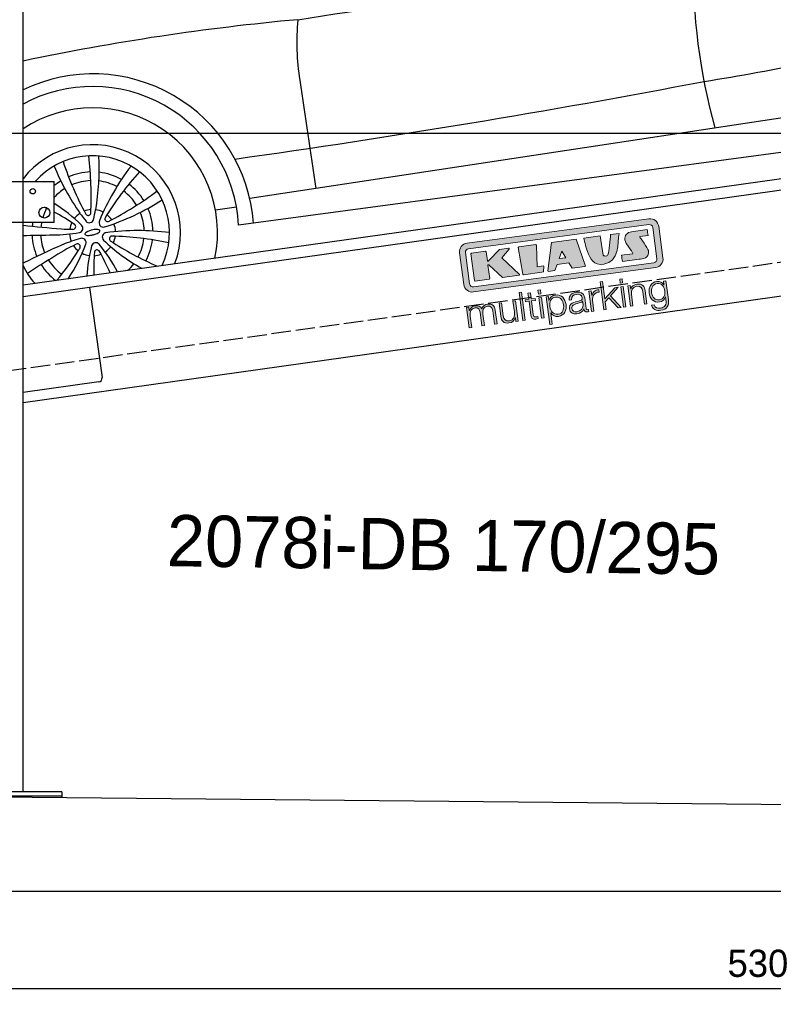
# Model space of a CAD drawing. Extents: x -511 to 5890, y -590 to 5111.
# Tile 2 of 4: x 751 to 2690, y -590 to 1943. Entities that reach past the tile are written whole.
import ezdxf

# ---------------------------------------------------------------- set-up
doc = ezdxf.new("R2010")
doc.units = 0
doc.header["$LTSCALE"] = 10
doc.header["$MEASUREMENT"] = 0
doc.linetypes.add('GEN3', pattern=[6.25, 5, -1.25])
doc.layers.get('0').update_dxf_attribs({"linetype": 'CONTINUOUS'})
doc.layers.get('DEFPOINTS').update_dxf_attribs({"linetype": 'CONTINUOUS'})
for name, color, linetype in [('3', 6, 'GEN3'), ('AM_5', 3, 'CONTINUOUS'), ('CAR', 1, 'CONTINUOUS')]:
    doc.layers.add(name, color=color, linetype=linetype)
doc.layers.add('AM_0', color=7, linetype='CONTINUOUS', lineweight=30)
doc.layers.add('Logo', color=7, linetype='CONTINUOUS', lineweight=25)
doc.dimstyles.new('KLAUS_DXF', dxfattribs={"dimscale": 20, "dimtxt": 3.5, "dimasz": 2, "dimexe": 2, "dimexo": 1, "dimgap": 1.5, "dimtad": 1, "dimlfac": 0.1, "dimdsep": 46, "dimtxsty": 'Standard', "dimblk": 'DOT', "dimcen": 2, "dimclrd": 256, "dimclre": 256, "dimclrt": 2, "dimadec": 0, "dimazin": 0, "dimtfac": 1, "dimtmove": 2, "dimatfit": 3, "dimfxl": 1, "dimtolj": 1, "dimarcsym": 0})

# ---------------------------------------------------------------- blocks, each defined once
blk = doc.blocks.new('_DOT')
at = {"color": 0, "linetype": 'ByBlock'}
blk.add_line((-0.5, 0), (-1, 0), dxfattribs=at)
at = {"color": 0, "linetype": 'ByBlock', "const_width": 0.5}
blk.add_lwpolyline([(-0.25, 0, 1), (0.25, 0, 1)], format="xyb", close=True, dxfattribs=at)
blk = doc.blocks.new('*D5')
at = {"layer": 'AM_5', "lineweight": -2, "transparency": 16777216}
for p, q in [((5280, 1650), (-440, 1650)), ((-400, -10), (-400, 1610)), ((-20, -50), (-440, -50))]:
    blk.add_line(p, q, dxfattribs=at)
at = {"layer": 'DEFPOINTS', "color": 0, "transparency": 16777216}
for p in [(-400, 1650), (5300, 1650), (0, -50)]:
    blk.add_point(p, dxfattribs=at)
at = {"layer": 'AM_5', "lineweight": -2, "transparency": 16777216, "xscale": 40, "yscale": 40, "zscale": 40}
for p, rotation in [((-400, 1650), 90), ((-400, -50), 270)]:
    blk.add_blockref('_DOT', p, dxfattribs=dict(at, rotation=rotation))
at = {"layer": 'AM_5', "color": 2, "transparency": 16777216, "insert": (-465, 800), "char_height": 70, "attachment_point": 5, "rotation": 90}
blk.add_mtext('\\A1;170', dxfattribs=at)
blk = doc.blocks.new('*D6')
at = {"layer": 'AM_5', "lineweight": -2, "transparency": 16777216}
for p, q in [((-20, 2650), (-440, 2650)), ((-400, 1690), (-400, 2610)), ((5280, 1650), (-440, 1650))]:
    blk.add_line(p, q, dxfattribs=at)
at = {"layer": 'DEFPOINTS', "color": 0, "transparency": 16777216}
for p in [(-400, 2650), (0, 2650), (5300, 1650)]:
    blk.add_point(p, dxfattribs=at)
at = {"layer": 'AM_5', "lineweight": -2, "transparency": 16777216, "xscale": 40, "yscale": 40, "zscale": 40}
for p, rotation in [((-400, 2650), 90), ((-400, 1650), 270)]:
    blk.add_blockref('_DOT', p, dxfattribs=dict(at, rotation=rotation))
at = {"layer": 'AM_5', "color": 2, "transparency": 16777216, "insert": (-465, 2150), "char_height": 70, "attachment_point": 5, "rotation": 90}
blk.add_mtext('\\A1;100', dxfattribs=at)
blk = doc.blocks.new('*D3')
at = {"layer": 'AM_5', "lineweight": -2, "transparency": 16777216}
for p, q in [((0, -70), (0, -590)), ((5300, -120), (5300, -590)), ((5260, -550), (40, -550))]:
    blk.add_line(p, q, dxfattribs=at)
at = {"layer": 'DEFPOINTS', "color": 0, "transparency": 16777216}
for p in [(0, -50), (5300, -100), (0, -550)]:
    blk.add_point(p, dxfattribs=at)
at = {"layer": 'AM_5', "lineweight": -2, "transparency": 16777216, "xscale": 40, "yscale": 40, "zscale": 40, "rotation": 180}
blk.add_blockref('_DOT', (0, -550), dxfattribs=at)
at = {"layer": 'AM_5', "lineweight": -2, "transparency": 16777216, "xscale": 40, "yscale": 40, "zscale": 40}
blk.add_blockref('_DOT', (5300, -550), dxfattribs=at)
at = {"layer": 'AM_5', "color": 2, "transparency": 16777216, "insert": (2650, -485), "char_height": 70, "attachment_point": 5}
blk.add_mtext('\\A1;530', dxfattribs=at)
blk = doc.blocks.new('KLAUS')
at = {"layer": 'Logo'}
h = blk.add_hatch(color=8, dxfattribs=at)
h.dxf.hatch_style = 2
edge = h.paths.add_edge_path()
edge.add_spline(control_points=[(3.6, 29.09), (2.88, 29.09), (2.3, 28.51), (2.3, 27.8), (2.3, 27.8), (2.3, 16.11), (2.3, 16.11), (2.3, 15.39), (2.88, 14.81), (3.6, 14.81), (3.6, 14.81), (71.16, 14.81), (71.16, 14.81), (71.88, 14.81), (72.46, 15.39), (72.46, 16.11), (72.46, 16.11), (72.46, 27.8), (72.46, 27.8), (72.46, 28.51), (71.88, 29.09), (71.16, 29.09), (71.16, 29.09), (3.6, 29.09), (3.6, 29.09), (3.6, 29.09), (3.6, 29.09), (3.6, 29.09)], knot_values=[0, 0, 0, 0, 1, 1, 1, 2, 2, 2, 3, 3, 3, 4, 4, 4, 5, 5, 5, 6, 6, 6, 7, 7, 7, 8, 8, 8, 9, 9, 9, 9], degree=3, periodic=0)
edge = h.paths.add_edge_path()
edge.add_spline(control_points=[(3.35, 31.23), (3.35, 31.23), (71.47, 31.23), (71.47, 31.23), (73.26, 31.23), (74.71, 29.77), (74.71, 27.99), (74.71, 27.99), (74.71, 16.17), (74.71, 16.17), (74.71, 14.38), (73.26, 12.93), (71.47, 12.93), (71.47, 12.93), (3.35, 12.93), (3.35, 12.93), (1.56, 12.93), (0.11, 14.38), (0.11, 16.17), (0.11, 16.17), (0.11, 27.99), (0.11, 27.99), (0.11, 29.77), (1.56, 31.23), (3.35, 31.23), (3.35, 31.23), (3.35, 31.23), (3.35, 31.23)], knot_values=[0, 0, 0, 0, 1, 1, 1, 2, 2, 2, 3, 3, 3, 4, 4, 4, 5, 5, 5, 6, 6, 6, 7, 7, 7, 8, 8, 8, 9, 9, 9, 9], degree=3, periodic=0)
h = blk.add_hatch(color=8, dxfattribs=at)
h.dxf.hatch_style = 2
edge = h.paths.add_edge_path()
edge.add_spline(control_points=[(4.5, 27.33), (4.5, 27.33), (9.7, 27.33), (9.7, 27.33), (9.84, 27.33), (9.96, 27.22), (9.96, 27.08), (9.96, 27.08), (9.96, 23.69), (9.96, 23.69), (9.96, 23.69), (9.94, 23.64), (10.04, 23.59), (10.14, 23.53), (10.2, 23.57), (10.2, 23.57), (10.2, 23.57), (10.51, 23.75), (10.51, 23.75), (10.51, 23.75), (14.94, 27.33), (14.94, 27.33), (14.94, 27.33), (18.41, 27.33), (18.41, 27.33), (18.41, 27.33), (18.49, 27.33), (18.56, 27.2), (18.65, 27.04), (18.53, 26.91), (18.53, 26.91), (18.53, 26.91), (15.49, 24.11), (15.49, 24.11), (15.49, 24.11), (21.14, 17.06), (21.14, 17.06), (21.14, 17.06), (21.13, 16.91), (21.13, 16.91), (21.08, 16.84), (20.99, 16.82), (20.99, 16.82), (20.99, 16.82), (14.7, 16.82), (14.7, 16.82), (14.7, 16.82), (10.26, 22.17), (10.26, 22.17), (10.26, 22.17), (10.19, 22.24), (10.08, 22.21), (9.97, 22.18), (9.96, 22.11), (9.96, 22.11), (9.96, 22.11), (9.96, 17.08), (9.96, 17.08), (9.96, 16.94), (9.84, 16.82), (9.7, 16.82), (9.7, 16.82), (4.5, 16.82), (4.5, 16.82), (4.36, 16.82), (4.25, 16.94), (4.25, 17.08), (4.25, 17.08), (4.25, 27.08), (4.25, 27.08), (4.25, 27.22), (4.36, 27.33), (4.5, 27.33), (4.5, 27.33), (4.5, 27.33), (4.5, 27.33)], knot_values=[0, 0, 0, 0, 1, 1, 1, 2, 2, 2, 3, 3, 3, 4, 4, 4, 5, 5, 5, 6, 6, 6, 7, 7, 7, 8, 8, 8, 9, 9, 9, 10, 10, 10, 11, 11, 11, 12, 12, 12, 13, 13, 13, 14, 14, 14, 15, 15, 15, 16, 16, 16, 17, 17, 17, 18, 18, 18, 19, 19, 19, 20, 20, 20, 21, 21, 21, 22, 22, 22, 23, 23, 23, 24, 24, 24, 25, 25, 25, 25], degree=3, periodic=0)
h = blk.add_hatch(color=8, dxfattribs=at)
h.dxf.hatch_style = 2
h.paths.add_polyline_path([(22.42, 17.06), (21.97, 27.15), (22.24, 27.33), (28.55, 27.33), (28.86, 26.97), (28.01, 19.08), (30.26, 19.07), (30.44, 18.95), (30.08, 16.95), (29.49, 16.82), (22.6, 16.82)])
h = blk.add_hatch(color=8, dxfattribs=at)
h.paths.add_polyline_path([(36.52, 21.01), (38.93, 21.01), (37.87, 23.57)])
h.paths.add_polyline_path([(34.52, 27.33), (43.65, 27.33), (45.76, 16.94), (45.57, 16.82), (40.83, 16.82), (39.89, 18.95), (35.42, 18.95), (34.27, 16.82), (31.78, 16.82), (31.66, 17)])
h = blk.add_hatch(color=8, dxfattribs=at)
h.dxf.hatch_style = 2
edge = h.paths.add_edge_path()
edge.add_spline(control_points=[(52.69, 27.32), (52.69, 27.32), (52.88, 20.14), (52.88, 20.14), (53.01, 19.89), (53.2, 19.77), (53.43, 19.71), (53.91, 19.59), (54.43, 19.57), (54.64, 20.03), (55.23, 21.34), (56.27, 25.45), (56.6, 27.33), (56.6, 27.33), (59.77, 27.33), (59.77, 27.33), (58.77, 23.9), (58.56, 16.82), (52.63, 16.76), (48.72, 16.72), (48.01, 19.35), (47.27, 22.24), (46.89, 23.68), (46.54, 27.33), (46.54, 27.33), (46.54, 27.33), (52.69, 27.32), (52.69, 27.32), (52.69, 27.32), (52.69, 27.32), (52.69, 27.32)], knot_values=[0, 0, 0, 0, 1, 1, 1, 2, 2, 2, 3, 3, 3, 4, 4, 4, 5, 5, 5, 6, 6, 6, 7, 7, 7, 8, 8, 8, 9, 9, 9, 10, 10, 10, 10], degree=3, periodic=0)
h = blk.add_hatch(color=8, dxfattribs=at)
h.dxf.hatch_style = 2
edge = h.paths.add_edge_path()
edge.add_spline(control_points=[(64.46, 27.33), (64.46, 27.33), (70.31, 27.33), (70.31, 27.33), (70.31, 26.52), (70.31, 26.02), (70.31, 25.12), (70.31, 25.12), (67.3, 25.12), (67.3, 25.12), (67.24, 25.04), (67.25, 25.11), (67.25, 24.91), (67.25, 24.88), (69.73, 20.38), (69.73, 19.57), (69.73, 16.4), (67.22, 16.81), (65.9, 16.82), (65.9, 16.82), (59.59, 16.82), (59.59, 16.82), (59.59, 17.76), (59.59, 18.23), (59.59, 19.14), (59.59, 19.14), (63.75, 19.14), (63.75, 19.14), (63.82, 19.22), (63.81, 19.11), (63.81, 19.31), (63.81, 20.32), (61.58, 23.06), (61.58, 24.63), (61.58, 26.33), (62.83, 27.34), (64.46, 27.33), (64.46, 27.33), (64.46, 27.33), (64.46, 27.33)], knot_values=[0, 0, 0, 0, 1, 1, 1, 2, 2, 2, 3, 3, 3, 4, 4, 4, 5, 5, 5, 6, 6, 6, 7, 7, 7, 8, 8, 8, 9, 9, 9, 10, 10, 10, 11, 11, 11, 12, 12, 12, 13, 13, 13, 13], degree=3, periodic=0)
h = blk.add_hatch(color=30, dxfattribs=at)
h.dxf.hatch_style = 2
edge = h.paths.add_edge_path()
edge.add_spline(control_points=[(0, 0), (0, 0), (0.92, 0), (0.92, 0), (0.92, 0), (0.92, 4.22), (0.92, 4.22), (0.94, 5.8), (1.58, 7), (3.18, 7), (4.35, 7), (4.77, 6.15), (4.76, 5.12), (4.76, 5.12), (4.76, 0), (4.76, 0), (4.76, 0), (5.68, 0), (5.68, 0), (5.68, 0), (5.68, 4.27), (5.68, 4.27), (5.68, 5.68), (6.14, 7), (7.73, 7), (9.05, 7), (9.52, 6.32), (9.52, 5.08), (9.52, 5.08), (9.52, 0), (9.52, 0), (9.52, 0), (10.44, 0), (10.44, 0), (10.44, 0), (10.44, 5.12), (10.44, 5.12), (10.44, 6.91), (9.59, 7.77), (7.94, 7.77), (6.94, 7.77), (5.99, 7.29), (5.54, 6.3), (5.26, 7.29), (4.36, 7.77), (3.37, 7.77), (2.17, 7.77), (1.38, 7.19), (0.89, 6.28), (0.89, 6.28), (0.85, 6.28), (0.85, 6.28), (0.85, 6.28), (0.85, 7.55), (0.85, 7.55), (0.85, 7.55), (0, 7.55), (0, 7.55), (0, 7.55), (0, 0), (0, 0), (0, 0), (0, 0), (0, 0)], knot_values=[0, 0, 0, 0, 1, 1, 1, 2, 2, 2, 3, 3, 3, 4, 4, 4, 5, 5, 5, 6, 6, 6, 7, 7, 7, 8, 8, 8, 9, 9, 9, 10, 10, 10, 11, 11, 11, 12, 12, 12, 13, 13, 13, 14, 14, 14, 15, 15, 15, 16, 16, 16, 17, 17, 17, 18, 18, 18, 19, 19, 19, 20, 20, 20, 21, 21, 21, 21], degree=3, periodic=0)
h = blk.add_hatch(color=30, dxfattribs=at)
h.dxf.hatch_style = 2
edge = h.paths.add_edge_path()
edge.add_spline(control_points=[(18.31, 7.55), (18.31, 7.55), (17.39, 7.55), (17.39, 7.55), (17.39, 7.55), (17.39, 3.59), (17.39, 3.59), (17.39, 2.05), (16.7, 0.56), (15.12, 0.56), (13.66, 0.56), (13.15, 1.27), (13.1, 2.64), (13.1, 2.64), (13.1, 7.55), (13.1, 7.55), (13.1, 7.55), (12.18, 7.55), (12.18, 7.55), (12.18, 7.55), (12.18, 2.65), (12.18, 2.65), (12.18, 0.89), (12.93, -0.22), (14.83, -0.22), (15.96, -0.22), (16.95, 0.35), (17.44, 1.36), (17.44, 1.36), (17.47, 1.36), (17.47, 1.36), (17.47, 1.36), (17.47, 0), (17.47, 0), (17.47, 0), (18.31, 0), (18.31, 0), (18.31, 0), (18.31, 7.55), (18.31, 7.55), (18.31, 7.55), (18.31, 7.55), (18.31, 7.55)], knot_values=[0, 0, 0, 0, 1, 1, 1, 2, 2, 2, 3, 3, 3, 4, 4, 4, 5, 5, 5, 6, 6, 6, 7, 7, 7, 8, 8, 8, 9, 9, 9, 10, 10, 10, 11, 11, 11, 12, 12, 12, 13, 13, 13, 14, 14, 14, 14], degree=3, periodic=0)
h = blk.add_hatch(color=30, dxfattribs=at)
h.dxf.hatch_style = 2
h.paths.add_polyline_path([(20.07, 0), (20.99, 0), (20.99, 10.45), (20.07, 10.45)])
h = blk.add_hatch(color=30, dxfattribs=at)
h.dxf.hatch_style = 2
edge = h.paths.add_edge_path()
edge.add_spline(control_points=[(24.22, 9.82), (24.22, 9.82), (23.3, 9.82), (23.3, 9.82), (23.3, 9.82), (23.3, 7.55), (23.3, 7.55), (23.3, 7.55), (21.98, 7.55), (21.98, 7.55), (21.98, 7.55), (21.98, 6.78), (21.98, 6.78), (21.98, 6.78), (23.3, 6.78), (23.3, 6.78), (23.3, 6.78), (23.3, 1.61), (23.3, 1.61), (23.28, 0.32), (23.71, -0.09), (24.94, -0.09), (25.22, -0.09), (25.48, -0.06), (25.76, -0.06), (25.76, -0.06), (25.76, 0.73), (25.76, 0.73), (25.5, 0.7), (25.23, 0.69), (24.97, 0.69), (24.31, 0.73), (24.22, 1.08), (24.22, 1.68), (24.22, 1.68), (24.22, 6.78), (24.22, 6.78), (24.22, 6.78), (25.76, 6.78), (25.76, 6.78), (25.76, 6.78), (25.76, 7.55), (25.76, 7.55), (25.76, 7.55), (24.22, 7.55), (24.22, 7.55), (24.22, 7.55), (24.22, 9.82), (24.22, 9.82), (24.22, 9.82), (24.22, 9.82), (24.22, 9.82)], knot_values=[0, 0, 0, 0, 1, 1, 1, 2, 2, 2, 3, 3, 3, 4, 4, 4, 5, 5, 5, 6, 6, 6, 7, 7, 7, 8, 8, 8, 9, 9, 9, 10, 10, 10, 11, 11, 11, 12, 12, 12, 13, 13, 13, 14, 14, 14, 15, 15, 15, 16, 16, 16, 17, 17, 17, 17], degree=3, periodic=0)
h = blk.add_hatch(color=30, dxfattribs=at)
h.paths.add_polyline_path([(27.1, 0), (28.03, 0), (28.03, 7.55), (27.1, 7.55)])
h.paths.add_polyline_path([(27.1, 8.98), (28.03, 8.98), (28.03, 10.45), (27.1, 10.45)])
h = blk.add_hatch(color=30, dxfattribs=at)
edge = h.paths.add_edge_path()
edge.add_spline(control_points=[(35.84, 3.78), (35.84, 2.21), (35.12, 0.56), (33.37, 0.56), (31.4, 0.56), (30.72, 2.21), (30.72, 3.78), (30.72, 5.49), (31.33, 7), (33.37, 7), (35.12, 7), (35.84, 5.34), (35.84, 3.78), (35.84, 3.78), (35.84, 3.78), (35.84, 3.78)], knot_values=[0, 0, 0, 0, 1, 1, 1, 2, 2, 2, 3, 3, 3, 4, 4, 4, 5, 5, 5, 5], degree=3, periodic=0)
edge = h.paths.add_edge_path()
edge.add_spline(control_points=[(29.79, -2.8), (29.79, -2.8), (30.72, -2.8), (30.72, -2.8), (30.72, -2.8), (30.72, 1.43), (30.72, 1.43), (30.72, 1.43), (30.74, 1.43), (30.74, 1.43), (31.14, 0.35), (32.24, -0.22), (33.37, -0.22), (35.66, -0.22), (36.76, 1.64), (36.76, 3.78), (36.76, 5.91), (35.66, 7.77), (33.37, 7.77), (32.15, 7.77), (31.1, 7.14), (30.67, 6.12), (30.67, 6.12), (30.64, 6.12), (30.64, 6.12), (30.64, 6.12), (30.64, 7.55), (30.64, 7.55), (30.64, 7.55), (29.79, 7.55), (29.79, 7.55), (29.79, 7.55), (29.79, -2.8), (29.79, -2.8), (29.79, -2.8), (29.79, -2.8), (29.79, -2.8)], knot_values=[0, 0, 0, 0, 1, 1, 1, 2, 2, 2, 3, 3, 3, 4, 4, 4, 5, 5, 5, 6, 6, 6, 7, 7, 7, 8, 8, 8, 9, 9, 9, 10, 10, 10, 11, 11, 11, 12, 12, 12, 12], degree=3, periodic=0)
h = blk.add_hatch(color=30, dxfattribs=at)
edge = h.paths.add_edge_path()
edge.add_spline(control_points=[(43.03, 2.93), (43.04, 1.45), (41.8, 0.56), (40.39, 0.56), (39.53, 0.56), (38.71, 1.13), (38.71, 2.05), (38.71, 3.53), (40.66, 3.51), (42.22, 3.79), (42.47, 3.84), (42.88, 3.91), (43, 4.13), (43, 4.13), (43.03, 4.13), (43.03, 4.13), (43.03, 4.13), (43.03, 2.93), (43.03, 2.93), (43.03, 2.93), (43.03, 2.93), (43.03, 2.93)], knot_values=[0, 0, 0, 0, 1, 1, 1, 2, 2, 2, 3, 3, 3, 4, 4, 4, 5, 5, 5, 6, 6, 6, 7, 7, 7, 7], degree=3, periodic=0)
edge = h.paths.add_edge_path()
edge.add_spline(control_points=[(39.03, 5.24), (39.06, 6.47), (39.91, 7), (41.05, 7), (42.14, 7), (43.03, 6.69), (43.03, 5.45), (43.03, 4.61), (42.6, 4.51), (41.84, 4.42), (39.85, 4.19), (37.79, 4.11), (37.79, 1.99), (37.79, 0.47), (38.93, -0.22), (40.32, -0.22), (41.77, -0.22), (42.43, 0.34), (43.07, 1.32), (43.07, 1.32), (43.1, 1.32), (43.1, 1.32), (43.1, 0.53), (43.25, 0), (44.19, 0), (44.43, 0), (44.58, 0.01), (44.79, 0.06), (44.79, 0.06), (44.79, 0.83), (44.79, 0.83), (44.71, 0.81), (44.6, 0.78), (44.49, 0.78), (44.13, 0.78), (43.95, 0.98), (43.95, 1.33), (43.95, 1.33), (43.95, 5.34), (43.95, 5.34), (43.95, 7.36), (42.5, 7.77), (41.17, 7.77), (39.44, 7.77), (38.2, 7.01), (38.11, 5.24), (38.11, 5.24), (39.03, 5.24), (39.03, 5.24), (39.03, 5.24), (39.03, 5.24), (39.03, 5.24)], knot_values=[0, 0, 0, 0, 1, 1, 1, 2, 2, 2, 3, 3, 3, 4, 4, 4, 5, 5, 5, 6, 6, 6, 7, 7, 7, 8, 8, 8, 9, 9, 9, 10, 10, 10, 11, 11, 11, 12, 12, 12, 13, 13, 13, 14, 14, 14, 15, 15, 15, 16, 16, 16, 17, 17, 17, 17], degree=3, periodic=0)
h = blk.add_hatch(color=30, dxfattribs=at)
h.dxf.hatch_style = 2
edge = h.paths.add_edge_path()
edge.add_spline(control_points=[(45.79, 0), (45.79, 0), (46.71, 0), (46.71, 0), (46.71, 0), (46.71, 4.03), (46.71, 4.03), (46.71, 5.59), (47.85, 6.82), (49.52, 6.73), (49.52, 6.73), (49.52, 7.66), (49.52, 7.66), (48.16, 7.72), (47.14, 7), (46.67, 5.78), (46.67, 5.78), (46.64, 5.78), (46.64, 5.78), (46.64, 5.78), (46.64, 7.55), (46.64, 7.55), (46.64, 7.55), (45.79, 7.55), (45.79, 7.55), (45.79, 7.55), (45.79, 0), (45.79, 0), (45.79, 0), (45.79, 0), (45.79, 0)], knot_values=[0, 0, 0, 0, 1, 1, 1, 2, 2, 2, 3, 3, 3, 4, 4, 4, 5, 5, 5, 6, 6, 6, 7, 7, 7, 8, 8, 8, 9, 9, 9, 10, 10, 10, 10], degree=3, periodic=0)
h = blk.add_hatch(color=30, dxfattribs=at)
h.dxf.hatch_style = 2
h.paths.add_polyline_path([(50.4, 0), (51.32, 0), (51.32, 2.87), (52.82, 4.11), (55.8, 0), (56.96, 0), (53.52, 4.76), (56.74, 7.55), (55.51, 7.55), (51.32, 3.89), (51.32, 10.45), (50.4, 10.45)])
h = blk.add_hatch(color=30, dxfattribs=at)
h.paths.add_polyline_path([(57.74, 0), (58.66, 0), (58.66, 7.55), (57.74, 7.55)])
h.paths.add_polyline_path([(57.74, 8.98), (58.66, 8.98), (58.66, 10.45), (57.74, 10.45)])
h = blk.add_hatch(color=30, dxfattribs=at)
h.dxf.hatch_style = 2
edge = h.paths.add_edge_path()
edge.add_spline(control_points=[(60.41, 0), (60.41, 0), (61.33, 0), (61.33, 0), (61.33, 0), (61.33, 4.41), (61.33, 4.41), (61.36, 5.89), (62.24, 7), (63.7, 7), (65.2, 7), (65.62, 6.02), (65.62, 4.71), (65.62, 4.71), (65.62, 0), (65.62, 0), (65.62, 0), (66.54, 0), (66.54, 0), (66.54, 0), (66.54, 4.86), (66.54, 4.86), (66.54, 6.66), (65.9, 7.77), (63.78, 7.77), (62.71, 7.77), (61.7, 7.16), (61.36, 6.25), (61.36, 6.25), (61.33, 6.25), (61.33, 6.25), (61.33, 6.25), (61.33, 7.55), (61.33, 7.55), (61.33, 7.55), (60.41, 7.55), (60.41, 7.55), (60.41, 7.55), (60.41, 0), (60.41, 0), (60.41, 0), (60.41, 0), (60.41, 0)], knot_values=[0, 0, 0, 0, 1, 1, 1, 2, 2, 2, 3, 3, 3, 4, 4, 4, 5, 5, 5, 6, 6, 6, 7, 7, 7, 8, 8, 8, 9, 9, 9, 10, 10, 10, 11, 11, 11, 12, 12, 12, 13, 13, 13, 14, 14, 14, 14], degree=3, periodic=0)
h = blk.add_hatch(color=30, dxfattribs=at)
edge = h.paths.add_edge_path()
edge.add_spline(control_points=[(71.32, 0.86), (69.62, 0.86), (68.83, 2.34), (68.83, 3.86), (68.83, 5.43), (69.56, 7), (71.32, 7), (73.06, 7), (73.75, 5.34), (73.75, 3.86), (73.75, 2.33), (72.91, 0.86), (71.32, 0.86), (71.32, 0.86), (71.32, 0.86), (71.32, 0.86)], knot_values=[0, 0, 0, 0, 1, 1, 1, 2, 2, 2, 3, 3, 3, 4, 4, 4, 5, 5, 5, 5], degree=3, periodic=0)
edge = h.paths.add_edge_path()
edge.add_spline(control_points=[(74.67, 7.55), (74.67, 7.55), (73.75, 7.55), (73.75, 7.55), (73.75, 7.55), (73.75, 6.25), (73.75, 6.25), (73.75, 6.25), (73.72, 6.25), (73.72, 6.25), (73.35, 7.09), (72.41, 7.77), (71.32, 7.77), (69.13, 7.77), (67.9, 6.05), (67.9, 3.97), (67.9, 1.82), (68.9, 0.09), (71.32, 0.09), (72.4, 0.09), (73.29, 0.72), (73.72, 1.64), (73.72, 1.64), (73.75, 1.64), (73.75, 1.64), (73.75, 1.64), (73.75, 0.61), (73.75, 0.61), (73.75, -1.23), (73.01, -2.24), (71.32, -2.24), (70.29, -2.24), (69.31, -1.85), (69.1, -0.73), (69.1, -0.73), (68.18, -0.73), (68.18, -0.73), (68.31, -2.34), (69.81, -3.02), (71.32, -3.02), (73.79, -3.02), (74.65, -1.64), (74.67, 0.61), (74.67, 0.61), (74.67, 7.55), (74.67, 7.55), (74.67, 7.55), (74.67, 7.55), (74.67, 7.55)], knot_values=[0, 0, 0, 0, 1, 1, 1, 2, 2, 2, 3, 3, 3, 4, 4, 4, 5, 5, 5, 6, 6, 6, 7, 7, 7, 8, 8, 8, 9, 9, 9, 10, 10, 10, 11, 11, 11, 12, 12, 12, 13, 13, 13, 14, 14, 14, 15, 15, 15, 16, 16, 16, 16], degree=3, periodic=0)
at = {"layer": 'Logo', "lineweight": 0}
for points in [[(22.42, 17.06), (21.97, 27.15), (22.24, 27.33), (28.55, 27.33), (28.86, 26.97), (28.01, 19.08), (30.26, 19.07), (30.44, 18.95), (30.08, 16.95), (29.49, 16.82), (22.6, 16.82), (22.42, 17.06), (22.42, 17.06)], [(34.52, 27.33), (43.65, 27.33), (45.76, 16.94), (45.57, 16.82), (40.83, 16.82), (39.89, 18.95), (35.42, 18.95), (34.27, 16.82), (31.78, 16.82), (31.66, 17), (34.52, 27.33), (34.52, 27.33)], [(36.52, 21.01), (38.93, 21.01), (37.87, 23.57), (36.52, 21.01), (36.52, 21.01)], [(20.07, 0), (20.99, 0), (20.99, 10.45), (20.07, 10.45), (20.07, 0), (20.07, 0)], [(27.1, 8.98), (28.03, 8.98), (28.03, 10.45), (27.1, 10.45), (27.1, 8.98), (27.1, 8.98)], [(27.1, 0), (28.03, 0), (28.03, 7.55), (27.1, 7.55), (27.1, 0), (27.1, 0)], [(50.4, 0), (51.32, 0), (51.32, 2.87), (52.82, 4.11), (55.8, 0), (56.96, 0), (53.52, 4.76), (56.74, 7.55), (55.51, 7.55), (51.32, 3.89), (51.32, 10.45), (50.4, 10.45), (50.4, 0), (50.4, 0)], [(57.74, 8.98), (58.66, 8.98), (58.66, 10.45), (57.74, 10.45), (57.74, 8.98), (57.74, 8.98)], [(57.74, 0), (58.66, 0), (58.66, 7.55), (57.74, 7.55), (57.74, 0), (57.74, 0)]]:
    blk.add_lwpolyline(points, dxfattribs=at)
for points, knots in [([(3.35, 31.23), (3.35, 31.23), (71.47, 31.23), (71.47, 31.23), (73.26, 31.23), (74.71, 29.77), (74.71, 27.99), (74.71, 27.99), (74.71, 16.17), (74.71, 16.17), (74.71, 14.38), (73.26, 12.93), (71.47, 12.93), (71.47, 12.93), (3.35, 12.93), (3.35, 12.93), (1.56, 12.93), (0.11, 14.38), (0.11, 16.17), (0.11, 16.17), (0.11, 27.99), (0.11, 27.99), (0.11, 29.77), (1.56, 31.23), (3.35, 31.23), (3.35, 31.23), (3.35, 31.23), (3.35, 31.23)], [0, 0, 0, 0, 1, 1, 1, 2, 2, 2, 3, 3, 3, 4, 4, 4, 5, 5, 5, 6, 6, 6, 7, 7, 7, 8, 8, 8, 9, 9, 9, 9]), ([(3.6, 29.09), (2.88, 29.09), (2.3, 28.51), (2.3, 27.8), (2.3, 27.8), (2.3, 16.11), (2.3, 16.11), (2.3, 15.39), (2.88, 14.81), (3.6, 14.81), (3.6, 14.81), (71.16, 14.81), (71.16, 14.81), (71.88, 14.81), (72.46, 15.39), (72.46, 16.11), (72.46, 16.11), (72.46, 27.8), (72.46, 27.8), (72.46, 28.51), (71.88, 29.09), (71.16, 29.09), (71.16, 29.09), (3.6, 29.09), (3.6, 29.09), (3.6, 29.09), (3.6, 29.09), (3.6, 29.09)], [0, 0, 0, 0, 1, 1, 1, 2, 2, 2, 3, 3, 3, 4, 4, 4, 5, 5, 5, 6, 6, 6, 7, 7, 7, 8, 8, 8, 9, 9, 9, 9]), ([(4.5, 27.33), (4.5, 27.33), (9.7, 27.33), (9.7, 27.33), (9.84, 27.33), (9.96, 27.22), (9.96, 27.08), (9.96, 27.08), (9.96, 23.69), (9.96, 23.69), (9.96, 23.69), (9.94, 23.64), (10.04, 23.59), (10.14, 23.53), (10.2, 23.57), (10.2, 23.57), (10.2, 23.57), (10.51, 23.75), (10.51, 23.75), (10.51, 23.75), (14.94, 27.33), (14.94, 27.33), (14.94, 27.33), (18.41, 27.33), (18.41, 27.33), (18.41, 27.33), (18.49, 27.33), (18.56, 27.2), (18.65, 27.04), (18.53, 26.91), (18.53, 26.91), (18.53, 26.91), (15.49, 24.11), (15.49, 24.11), (15.49, 24.11), (21.14, 17.06), (21.14, 17.06), (21.14, 17.06), (21.13, 16.91), (21.13, 16.91), (21.08, 16.84), (20.99, 16.82), (20.99, 16.82), (20.99, 16.82), (14.7, 16.82), (14.7, 16.82), (14.7, 16.82), (10.26, 22.17), (10.26, 22.17), (10.26, 22.17), (10.19, 22.24), (10.08, 22.21), (9.97, 22.18), (9.96, 22.11), (9.96, 22.11), (9.96, 22.11), (9.96, 17.08), (9.96, 17.08), (9.96, 16.94), (9.84, 16.82), (9.7, 16.82), (9.7, 16.82), (4.5, 16.82), (4.5, 16.82), (4.36, 16.82), (4.25, 16.94), (4.25, 17.08), (4.25, 17.08), (4.25, 27.08), (4.25, 27.08), (4.25, 27.22), (4.36, 27.33), (4.5, 27.33), (4.5, 27.33), (4.5, 27.33), (4.5, 27.33)], [0, 0, 0, 0, 1, 1, 1, 2, 2, 2, 3, 3, 3, 4, 4, 4, 5, 5, 5, 6, 6, 6, 7, 7, 7, 8, 8, 8, 9, 9, 9, 10, 10, 10, 11, 11, 11, 12, 12, 12, 13, 13, 13, 14, 14, 14, 15, 15, 15, 16, 16, 16, 17, 17, 17, 18, 18, 18, 19, 19, 19, 20, 20, 20, 21, 21, 21, 22, 22, 22, 23, 23, 23, 24, 24, 24, 25, 25, 25, 25]), ([(52.69, 27.32), (52.69, 27.32), (52.88, 20.14), (52.88, 20.14), (53.01, 19.89), (53.2, 19.77), (53.43, 19.71), (53.91, 19.59), (54.43, 19.57), (54.64, 20.03), (55.23, 21.34), (56.27, 25.45), (56.6, 27.33), (56.6, 27.33), (59.77, 27.33), (59.77, 27.33), (58.77, 23.9), (58.56, 16.82), (52.63, 16.76), (48.72, 16.72), (48.01, 19.35), (47.27, 22.24), (46.89, 23.68), (46.54, 27.33), (46.54, 27.33), (46.54, 27.33), (52.69, 27.32), (52.69, 27.32), (52.69, 27.32), (52.69, 27.32), (52.69, 27.32)], [0, 0, 0, 0, 1, 1, 1, 2, 2, 2, 3, 3, 3, 4, 4, 4, 5, 5, 5, 6, 6, 6, 7, 7, 7, 8, 8, 8, 9, 9, 9, 10, 10, 10, 10]), ([(64.46, 27.33), (64.46, 27.33), (70.31, 27.33), (70.31, 27.33), (70.31, 26.52), (70.31, 26.02), (70.31, 25.12), (70.31, 25.12), (67.3, 25.12), (67.3, 25.12), (67.24, 25.04), (67.25, 25.11), (67.25, 24.91), (67.25, 24.88), (69.73, 20.38), (69.73, 19.57), (69.73, 16.4), (67.22, 16.81), (65.9, 16.82), (65.9, 16.82), (59.59, 16.82), (59.59, 16.82), (59.59, 17.76), (59.59, 18.23), (59.59, 19.14), (59.59, 19.14), (63.75, 19.14), (63.75, 19.14), (63.82, 19.22), (63.81, 19.11), (63.81, 19.31), (63.81, 20.32), (61.58, 23.06), (61.58, 24.63), (61.58, 26.33), (62.83, 27.34), (64.46, 27.33), (64.46, 27.33), (64.46, 27.33), (64.46, 27.33)], [0, 0, 0, 0, 1, 1, 1, 2, 2, 2, 3, 3, 3, 4, 4, 4, 5, 5, 5, 6, 6, 6, 7, 7, 7, 8, 8, 8, 9, 9, 9, 10, 10, 10, 11, 11, 11, 12, 12, 12, 13, 13, 13, 13]), ([(0, 0), (0, 0), (0.92, 0), (0.92, 0), (0.92, 0), (0.92, 4.22), (0.92, 4.22), (0.94, 5.8), (1.58, 7), (3.18, 7), (4.35, 7), (4.77, 6.15), (4.76, 5.12), (4.76, 5.12), (4.76, 0), (4.76, 0), (4.76, 0), (5.68, 0), (5.68, 0), (5.68, 0), (5.68, 4.27), (5.68, 4.27), (5.68, 5.68), (6.14, 7), (7.73, 7), (9.05, 7), (9.52, 6.32), (9.52, 5.08), (9.52, 5.08), (9.52, 0), (9.52, 0), (9.52, 0), (10.44, 0), (10.44, 0), (10.44, 0), (10.44, 5.12), (10.44, 5.12), (10.44, 6.91), (9.59, 7.77), (7.94, 7.77), (6.94, 7.77), (5.99, 7.29), (5.54, 6.3), (5.26, 7.29), (4.36, 7.77), (3.37, 7.77), (2.17, 7.77), (1.38, 7.19), (0.89, 6.28), (0.89, 6.28), (0.85, 6.28), (0.85, 6.28), (0.85, 6.28), (0.85, 7.55), (0.85, 7.55), (0.85, 7.55), (0, 7.55), (0, 7.55), (0, 7.55), (0, 0), (0, 0), (0, 0), (0, 0), (0, 0)], [0, 0, 0, 0, 1, 1, 1, 2, 2, 2, 3, 3, 3, 4, 4, 4, 5, 5, 5, 6, 6, 6, 7, 7, 7, 8, 8, 8, 9, 9, 9, 10, 10, 10, 11, 11, 11, 12, 12, 12, 13, 13, 13, 14, 14, 14, 15, 15, 15, 16, 16, 16, 17, 17, 17, 18, 18, 18, 19, 19, 19, 20, 20, 20, 21, 21, 21, 21]), ([(18.31, 7.55), (18.31, 7.55), (17.39, 7.55), (17.39, 7.55), (17.39, 7.55), (17.39, 3.59), (17.39, 3.59), (17.39, 2.05), (16.7, 0.56), (15.12, 0.56), (13.66, 0.56), (13.15, 1.27), (13.1, 2.64), (13.1, 2.64), (13.1, 7.55), (13.1, 7.55), (13.1, 7.55), (12.18, 7.55), (12.18, 7.55), (12.18, 7.55), (12.18, 2.65), (12.18, 2.65), (12.18, 0.89), (12.93, -0.22), (14.83, -0.22), (15.96, -0.22), (16.95, 0.35), (17.44, 1.36), (17.44, 1.36), (17.47, 1.36), (17.47, 1.36), (17.47, 1.36), (17.47, 0), (17.47, 0), (17.47, 0), (18.31, 0), (18.31, 0), (18.31, 0), (18.31, 7.55), (18.31, 7.55), (18.31, 7.55), (18.31, 7.55), (18.31, 7.55)], [0, 0, 0, 0, 1, 1, 1, 2, 2, 2, 3, 3, 3, 4, 4, 4, 5, 5, 5, 6, 6, 6, 7, 7, 7, 8, 8, 8, 9, 9, 9, 10, 10, 10, 11, 11, 11, 12, 12, 12, 13, 13, 13, 14, 14, 14, 14]), ([(24.22, 9.82), (24.22, 9.82), (23.3, 9.82), (23.3, 9.82), (23.3, 9.82), (23.3, 7.55), (23.3, 7.55), (23.3, 7.55), (21.98, 7.55), (21.98, 7.55), (21.98, 7.55), (21.98, 6.78), (21.98, 6.78), (21.98, 6.78), (23.3, 6.78), (23.3, 6.78), (23.3, 6.78), (23.3, 1.61), (23.3, 1.61), (23.28, 0.32), (23.71, -0.09), (24.94, -0.09), (25.22, -0.09), (25.48, -0.06), (25.76, -0.06), (25.76, -0.06), (25.76, 0.73), (25.76, 0.73), (25.5, 0.7), (25.23, 0.69), (24.97, 0.69), (24.31, 0.73), (24.22, 1.08), (24.22, 1.68), (24.22, 1.68), (24.22, 6.78), (24.22, 6.78), (24.22, 6.78), (25.76, 6.78), (25.76, 6.78), (25.76, 6.78), (25.76, 7.55), (25.76, 7.55), (25.76, 7.55), (24.22, 7.55), (24.22, 7.55), (24.22, 7.55), (24.22, 9.82), (24.22, 9.82), (24.22, 9.82), (24.22, 9.82), (24.22, 9.82)], [0, 0, 0, 0, 1, 1, 1, 2, 2, 2, 3, 3, 3, 4, 4, 4, 5, 5, 5, 6, 6, 6, 7, 7, 7, 8, 8, 8, 9, 9, 9, 10, 10, 10, 11, 11, 11, 12, 12, 12, 13, 13, 13, 14, 14, 14, 15, 15, 15, 16, 16, 16, 17, 17, 17, 17]), ([(29.79, -2.8), (29.79, -2.8), (30.72, -2.8), (30.72, -2.8), (30.72, -2.8), (30.72, 1.43), (30.72, 1.43), (30.72, 1.43), (30.74, 1.43), (30.74, 1.43), (31.14, 0.35), (32.24, -0.22), (33.37, -0.22), (35.66, -0.22), (36.76, 1.64), (36.76, 3.78), (36.76, 5.91), (35.66, 7.77), (33.37, 7.77), (32.15, 7.77), (31.1, 7.14), (30.67, 6.12), (30.67, 6.12), (30.64, 6.12), (30.64, 6.12), (30.64, 6.12), (30.64, 7.55), (30.64, 7.55), (30.64, 7.55), (29.79, 7.55), (29.79, 7.55), (29.79, 7.55), (29.79, -2.8), (29.79, -2.8), (29.79, -2.8), (29.79, -2.8), (29.79, -2.8)], [0, 0, 0, 0, 1, 1, 1, 2, 2, 2, 3, 3, 3, 4, 4, 4, 5, 5, 5, 6, 6, 6, 7, 7, 7, 8, 8, 8, 9, 9, 9, 10, 10, 10, 11, 11, 11, 12, 12, 12, 12]), ([(39.03, 5.24), (39.06, 6.47), (39.91, 7), (41.05, 7), (42.14, 7), (43.03, 6.69), (43.03, 5.45), (43.03, 4.61), (42.6, 4.51), (41.84, 4.42), (39.85, 4.19), (37.79, 4.11), (37.79, 1.99), (37.79, 0.47), (38.93, -0.22), (40.32, -0.22), (41.77, -0.22), (42.43, 0.34), (43.07, 1.32), (43.07, 1.32), (43.1, 1.32), (43.1, 1.32), (43.1, 0.53), (43.25, 0), (44.19, 0), (44.43, 0), (44.58, 0.01), (44.79, 0.06), (44.79, 0.06), (44.79, 0.83), (44.79, 0.83), (44.71, 0.81), (44.6, 0.78), (44.49, 0.78), (44.13, 0.78), (43.95, 0.98), (43.95, 1.33), (43.95, 1.33), (43.95, 5.34), (43.95, 5.34), (43.95, 7.36), (42.5, 7.77), (41.17, 7.77), (39.44, 7.77), (38.2, 7.01), (38.11, 5.24), (38.11, 5.24), (39.03, 5.24), (39.03, 5.24), (39.03, 5.24), (39.03, 5.24), (39.03, 5.24)], [0, 0, 0, 0, 1, 1, 1, 2, 2, 2, 3, 3, 3, 4, 4, 4, 5, 5, 5, 6, 6, 6, 7, 7, 7, 8, 8, 8, 9, 9, 9, 10, 10, 10, 11, 11, 11, 12, 12, 12, 13, 13, 13, 14, 14, 14, 15, 15, 15, 16, 16, 16, 17, 17, 17, 17]), ([(45.79, 0), (45.79, 0), (46.71, 0), (46.71, 0), (46.71, 0), (46.71, 4.03), (46.71, 4.03), (46.71, 5.59), (47.85, 6.82), (49.52, 6.73), (49.52, 6.73), (49.52, 7.66), (49.52, 7.66), (48.16, 7.72), (47.14, 7), (46.67, 5.78), (46.67, 5.78), (46.64, 5.78), (46.64, 5.78), (46.64, 5.78), (46.64, 7.55), (46.64, 7.55), (46.64, 7.55), (45.79, 7.55), (45.79, 7.55), (45.79, 7.55), (45.79, 0), (45.79, 0), (45.79, 0), (45.79, 0), (45.79, 0)], [0, 0, 0, 0, 1, 1, 1, 2, 2, 2, 3, 3, 3, 4, 4, 4, 5, 5, 5, 6, 6, 6, 7, 7, 7, 8, 8, 8, 9, 9, 9, 10, 10, 10, 10]), ([(60.41, 0), (60.41, 0), (61.33, 0), (61.33, 0), (61.33, 0), (61.33, 4.41), (61.33, 4.41), (61.36, 5.89), (62.24, 7), (63.7, 7), (65.2, 7), (65.62, 6.02), (65.62, 4.71), (65.62, 4.71), (65.62, 0), (65.62, 0), (65.62, 0), (66.54, 0), (66.54, 0), (66.54, 0), (66.54, 4.86), (66.54, 4.86), (66.54, 6.66), (65.9, 7.77), (63.78, 7.77), (62.71, 7.77), (61.7, 7.16), (61.36, 6.25), (61.36, 6.25), (61.33, 6.25), (61.33, 6.25), (61.33, 6.25), (61.33, 7.55), (61.33, 7.55), (61.33, 7.55), (60.41, 7.55), (60.41, 7.55), (60.41, 7.55), (60.41, 0), (60.41, 0), (60.41, 0), (60.41, 0), (60.41, 0)], [0, 0, 0, 0, 1, 1, 1, 2, 2, 2, 3, 3, 3, 4, 4, 4, 5, 5, 5, 6, 6, 6, 7, 7, 7, 8, 8, 8, 9, 9, 9, 10, 10, 10, 11, 11, 11, 12, 12, 12, 13, 13, 13, 14, 14, 14, 14]), ([(74.67, 7.55), (74.67, 7.55), (73.75, 7.55), (73.75, 7.55), (73.75, 7.55), (73.75, 6.25), (73.75, 6.25), (73.75, 6.25), (73.72, 6.25), (73.72, 6.25), (73.35, 7.09), (72.41, 7.77), (71.32, 7.77), (69.13, 7.77), (67.9, 6.05), (67.9, 3.97), (67.9, 1.82), (68.9, 0.09), (71.32, 0.09), (72.4, 0.09), (73.29, 0.72), (73.72, 1.64), (73.72, 1.64), (73.75, 1.64), (73.75, 1.64), (73.75, 1.64), (73.75, 0.61), (73.75, 0.61), (73.75, -1.23), (73.01, -2.24), (71.32, -2.24), (70.29, -2.24), (69.31, -1.85), (69.1, -0.73), (69.1, -0.73), (68.18, -0.73), (68.18, -0.73), (68.31, -2.34), (69.81, -3.02), (71.32, -3.02), (73.79, -3.02), (74.65, -1.64), (74.67, 0.61), (74.67, 0.61), (74.67, 7.55), (74.67, 7.55), (74.67, 7.55), (74.67, 7.55), (74.67, 7.55)], [0, 0, 0, 0, 1, 1, 1, 2, 2, 2, 3, 3, 3, 4, 4, 4, 5, 5, 5, 6, 6, 6, 7, 7, 7, 8, 8, 8, 9, 9, 9, 10, 10, 10, 11, 11, 11, 12, 12, 12, 13, 13, 13, 14, 14, 14, 15, 15, 15, 16, 16, 16, 16]), ([(35.84, 3.78), (35.84, 2.21), (35.12, 0.56), (33.37, 0.56), (31.4, 0.56), (30.72, 2.21), (30.72, 3.78), (30.72, 5.49), (31.33, 7), (33.37, 7), (35.12, 7), (35.84, 5.34), (35.84, 3.78), (35.84, 3.78), (35.84, 3.78), (35.84, 3.78)], [0, 0, 0, 0, 1, 1, 1, 2, 2, 2, 3, 3, 3, 4, 4, 4, 5, 5, 5, 5]), ([(43.03, 2.93), (43.04, 1.45), (41.8, 0.56), (40.39, 0.56), (39.53, 0.56), (38.71, 1.13), (38.71, 2.05), (38.71, 3.53), (40.66, 3.51), (42.22, 3.79), (42.47, 3.84), (42.88, 3.91), (43, 4.13), (43, 4.13), (43.03, 4.13), (43.03, 4.13), (43.03, 4.13), (43.03, 2.93), (43.03, 2.93), (43.03, 2.93), (43.03, 2.93), (43.03, 2.93)], [0, 0, 0, 0, 1, 1, 1, 2, 2, 2, 3, 3, 3, 4, 4, 4, 5, 5, 5, 6, 6, 6, 7, 7, 7, 7]), ([(71.32, 0.86), (69.62, 0.86), (68.83, 2.34), (68.83, 3.86), (68.83, 5.43), (69.56, 7), (71.32, 7), (73.06, 7), (73.75, 5.34), (73.75, 3.86), (73.75, 2.33), (72.91, 0.86), (71.32, 0.86), (71.32, 0.86), (71.32, 0.86), (71.32, 0.86)], [0, 0, 0, 0, 1, 1, 1, 2, 2, 2, 3, 3, 3, 4, 4, 4, 5, 5, 5, 5])]:
    blk.add_open_spline(points, degree=3, knots=knots, dxfattribs=at)
blk = doc.blocks.new('Car_155EG')
at = {"layer": 'CAR'}
for p, q in [((17241, 4084.3), (15412.9, 3806.5)), ((17375.8, 4004.8), (15384.1, 3738.6)), ((15324.5, 3777.3), (15378.7, 3785))]:
    blk.add_line(p, q, dxfattribs=at)
blk.add_polyline3d([(15013.5, 3579.9, 0), (15013.5, 3579.9, 0)], dxfattribs=at)
for centre, radius, start, end in [((-61705179.6, 395789156.2), 400568503, 278.863605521, 278.863752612), ((18120.9, 4405.1), 1568.2, 179.2666, 195.413), ((16093.9, -1839.4), 6131.5, 95.21318, 101.89766), ((16154.6, 4207.4), 620.7, 174.5477, 188.9554), ((15787.7, 9215.3), 5168.6, 278.8299, 285.0435), ((15009.8, 3713.8), 413.6, 4.1485, 115.8064), ((11965.3, 28257.4), 24586.6, 277.97098, 280.82072), ((412895.9, 63268.4), 401733.9, 188.467917, 188.508095), ((15008.6, 3718.9), 376, 3.0106, 118.3976), ((15008.6, 3718.9), 321.3, 348.3045, 123.8193), ((15008.6, 3718.9), 226.3, 339.4169, 142.1957), ((15008.6, 3718.9), 197.8, 334.8125, 138.3065), ((15725.5, 4163.3), 834.6, 198.2676, 208.3853), ((14115.9, 3811), 889, 357.2683, 6.8104), ((14385.2, 3884.3), 640.3, 350.416, 2.8369), ((15498.2, 4133.9), 637.1, 202.4961, 214.9792), ((15008.3, 3719.5), 155.6, 92.1027, 113.2084), ((15588.8, 3518.8), 608, 142.3488, 157.7303), ((15761.1, 3312.9), 846.4, 138.3128, 148.3369), ((15008.3, 3719.5), 155.6, 121.5651, 129.3028), ((15008.3, 3719.5), 133.4, 91.885, 113.4285), ((15008.3, 3719.5), 133.4, 62.0004, 82.9691), ((15008.3, 3719.5), 155.6, 61.3389, 83.7001), ((15008.3, 3719.5), 133.4, 122.2822, 137.6029), ((14670.3, 4492.9), 835.9, 296.9645, 307.1141), ((15008.3, 3719.5), 133.4, 31.6557, 53.1511), ((15008.3, 3719.5), 155.6, 31.8686, 52.9734), ((14862.1, 4300.7), 594.1, 287.3528, 303.1968), ((15008.3, 3719.5), 133.4, 152.17, 163.6145), ((14457.9, 2913.9), 969.7, 63.161, 63.8696), ((14669, 3415.6), 448.4, 46.0431, 57.5225), ((15008.6, 3718.9), 59.4, 93.9754, 111.3887), ((13932.8, 3996.8), 1105.6, 347.2497, 348.5706), ((15008.6, 3718.9), 59.4, 63.0205, 82.3436), ((15008.3, 3719.5), 155.6, 1.3375, 23.4853), ((14634.4, 3252.7), 587.6, 56.0865, 62.0548), ((15008.6, 3718.9), 59.4, 123.0205, 142.3436), ((15835.9, 4411.1), 1073.2, 216.7719, 218.1334), ((14997.1, 3770.1), 6.91, 211.8722, 347.3618), ((15000.2, 3755.9), 11.4, 221.3943, 343.9698), ((15036.5, 3744.6), 11.4, 154.3066, 283.9698), ((15047.3, 3754.6), 7.04, 158.6248, 286.7394), ((15008.6, 3718.9), 59.4, 33.9754, 51.3887), ((15008.3, 3719.5), 133.4, 1.9898, 22.7305), ((15516, 10564.1), 6860.6, 264.25943, 265.08607), ((15008.3, 3719.5), 155.6, 170.4167, 174.0963), ((15008.3, 3719.5), 133.4, 168.808, 174.0295), ((14973.5, 4525.8), 798.4, 266.7529, 268.8931), ((15008.6, 3718.9), 59.4, 153.9754, 171.3887), ((14958.3, 3734.5), 7.04, 268.5025, 56.4365), ((14972.3, 3730.2), 11.4, 281.3943, 46.214), ((15017.2, 3680), 46.9, 99.8719, 122.2901), ((15018.3, 3685.3), 41.9, 84.337, 102.6364), ((15022, 3719.2), 7.84, 50.0857, 86.3974), ((15021.4, 3725.4), 6.57, 304.9474, 339.9637), ((15025.5, 3723.7), 2.13, 344.6263, 43.8348), ((15125.4, 3120), 604.4, 82.3029, 97.826), ((15008.6, 3718.9), 59.4, 3.0205, 22.3436), ((14580.5, 21786.7), 18076.5, 270.79013, 271.03716), ((15008.3, 3719.5), 155.6, 182.6928, 203.497), ((15008.3, 3719.5), 133.4, 182.9881, 203.1905), ((14895.2, 4232.6), 519.7, 271.3733, 278.778), ((15132, 3184.7), 541.9, 106.5914, 111.5962), ((15008.6, 3718.9), 59.4, 183.0205, 202.3436), ((14980.6, 3693.1), 11.4, 341.3943, 107.2463), ((14991.3, 3715.4), 2.41, 148.1115, 188.9515), ((14991.6, 3715.7), 2.76, 193.4564, 243.8523), ((14996.9, 3712.2), 8.84, 122.3548, 149.2707), ((14996.6, 3726.3), 14.5, 244.8038, 273.9113), ((14997.3, 3760.5), 48.6, 270.3335, 281.0845), ((14995.3, 3773.3), 61.6, 280.6456, 288.5319), ((15004.2, 3749.2), 35.9, 287.2883, 305.7085), ((15044.9, 3707.6), 11.4, 94.2641, 223.9698), ((15369.4, 4047.2), 481.1, 226.2508, 240.7973), ((15058.9, 3703.2), 7.04, 98.6248, 226.7394), ((15471.6, 4330.9), 758.2, 236.5785, 246.9939), ((15036.2, 2889.5), 820.9, 78.1566, 88.4927), ((15008.6, 3718.9), 59.4, 333.9754, 351.3887), ((15008.3, 3719.5), 133.4, 331.7672, 353.2013), ((15008.3, 3719.5), 155.6, 331.9504, 353.0175), ((15623.9, 2111.4), 1722, 113.6715, 115.7987), ((15231.3, 3149.8), 601, 116.1111, 123.0299), ((14414.9, 4015.7), 653.9, 320.1495, 328.3415), ((14558.3, 3853.9), 463.3, 326.8822, 339.2124), ((15008.6, 3718.9), 59.4, 213.9754, 231.3887), ((14969.9, 3683.2), 7.04, 327.5725, 116.5291), ((15176.3, 3550.6), 238.3, 147.2795, 149.2397), ((15449.1, 3575.2), 456.5, 166.0983, 175.9328), ((15016.9, 3681.8), 11.4, 41.3943, 163.9698), ((15020.1, 3667.5), 7.04, 38.6248, 166.7394), ((14677.9, 3404.3), 449.5, 28.4695, 39.3481), ((15008.6, 3718.9), 59.4, 303.0205, 322.3436), ((15753.7, 1747.6), 2106.4, 114.6709, 116.0172), ((16009.8, 1836.8), 2127.1, 121.3301, 123.3333), ((15008.3, 3719.5), 133.4, 212.2064, 233.676), ((15008.6, 3718.9), 59.4, 243.0205, 262.3436), ((15562.5, 3627.8), 550.8, 175.7006, 181.8521), ((15008.6, 3718.9), 59.4, 273.9754, 291.3887), ((14544.5, 3397.9), 553.7, 23.177, 29.6561), ((15008.6, 3718.9), 197.8, 205.3146, 221.1875), ((15008.3, 3719.5), 155.6, 212.2242, 232.4743), ((15008.3, 3719.5), 133.4, 313.2341, 322.9885), ((15008.3, 3719.5), 155.6, 323.5257, 323.822), ((15008.3, 3719.5), 133.4, 242.4639, 242.7659), ((15008.6, 3718.9), 197.8, 232.3501, 232.4737)]:
    blk.add_arc(centre, radius, start, end, dxfattribs=at)

msp = doc.modelspace()

# ---------------------------------------------------------------- linework, layer by layer
for p, q in [((760, -43.774), (760, 3096.226)), ((760, 1260.181), (3377.477, 1628.044)), ((3376.701, 1597.64), (760, 1229.886)), ((0, 1526.226), (839.977, 1526.226)), ((839.977, 1421.226), (839.977, 1526.226)), ((839.977, 1421.226), (0, 1421.226)), ((3496.82, 1341.868), (760, 957.233)), ((930.739, 1253.882), (963.305, 1022.159)), ((954.794, 1010.865), (760, 983.488)), ((0, -50), (3745, -86.01)), ((859.997, -43.774), (399.997, -43.774)), ((859.997, -43.774), (859.997, -58.269)), ((399.997, -53.774), (859.997, -53.774)), ((5499.993, -300), (-199.991, -300))]:
    msp.add_line(p, q)
for centre, radius in [((785, 1501.226), 7), ((815, 1446.226), 14)]:
    msp.add_circle(centre, radius)
msp.add_arc((953.403, 1020.768), 10, 278, 8)
at = {"layer": '3'}
msp.add_line((223.409, 969.675), (5230.817, 1673.42), dxfattribs=at)

# ---------------------------------------------------------------- block references
at = {"xscale": 6.929133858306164, "yscale": 6.929133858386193, "zscale": 6.929133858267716, "rotation": 7.614101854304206}
msp.add_blockref('KLAUS', (1907.463, 1150.306), dxfattribs=at)
at = {"layer": 'AM_0'}
msp.add_blockref('Car_155EG', (-14069.764, -2324.214), dxfattribs=at)

# ---------------------------------------------------------------- texts
at = {"layer": 'Logo'}
msp.add_text('2078i-DB 170/295', height=132, rotation=359.102807, dxfattribs=at).set_placement((1128.974, 537.158))

# ---------------------------------------------------------------- dimensions: what is measured, and where the dimension line sits
at = {"layer": 'AM_5'}
for base, p1, p2, override, picture, middle in [((-399.991, 2650), (5300, 1650), (0, 2650), {"dimpost": '', "dimtol": 0, "dimlim": 0, "dimtp": 0, "dimtm": 0, "dimtfac": 1, "dimtdec": 2, "dimtolj": 1, "dimtzin": 7}, '*D6', (-464.991, 2150)), ((-399.991, 1650), (0, -50), (5300, 1650), {"dimtol": 0, "dimlim": 0, "dimtp": 0, "dimtm": 0, "dimtfac": 1, "dimtdec": 2, "dimtolj": 1, "dimtzin": 7}, '*D5', (-464.991, 800))]:
    dim = msp.add_linear_dim(base=base, p1=p1, p2=p2, angle=90, dimstyle='KLAUS_DXF', override=override, dxfattribs=at)
    dim.commit()
    dim.dimension.update_dxf_attribs({"geometry": picture, "text_midpoint": middle})
dim = msp.add_linear_dim(base=(0, -550), p1=(5300, -100), p2=(0, -50), dimstyle='KLAUS_DXF', override={"dimtol": 0, "dimlim": 0, "dimtp": 0, "dimtm": 0, "dimtfac": 1, "dimtdec": 2, "dimtolj": 1, "dimtzin": 7}, dxfattribs=at)
dim.commit()
dim.dimension.update_dxf_attribs({"geometry": '*D3', "text_midpoint": (2650, -485)})

doc.saveas('drawing.dxf')
